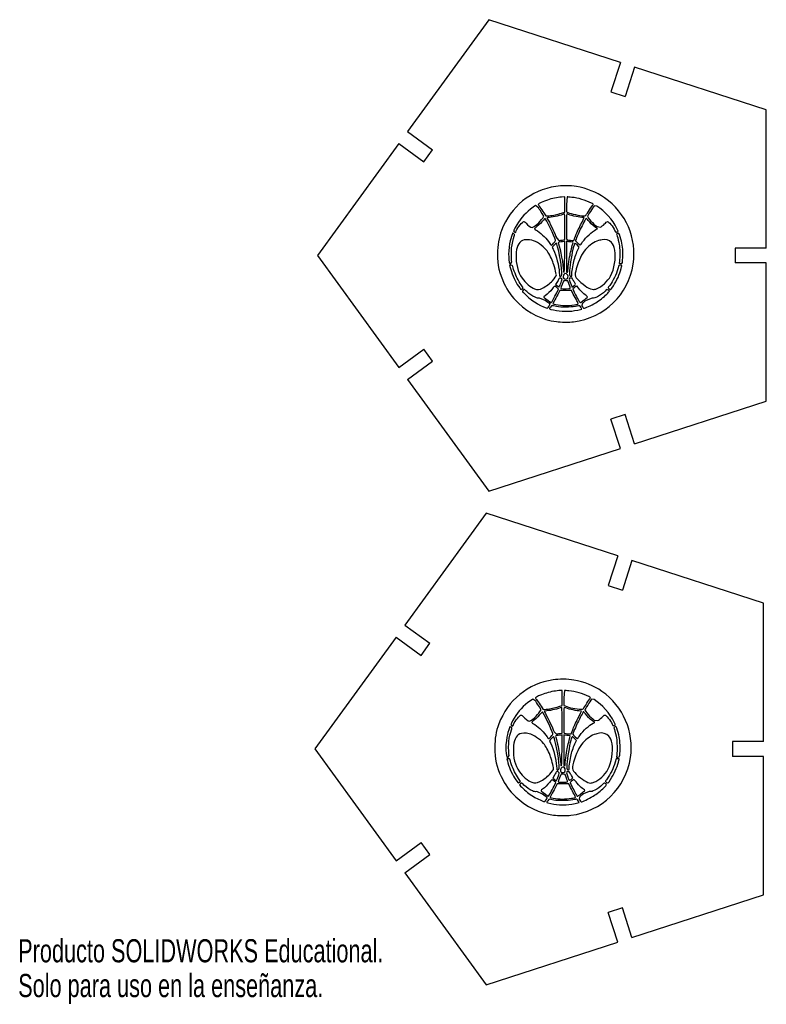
# Model space of a CAD drawing. Header units: millimetres. Extents: x 0 to 276, y 0 to 159.
# Tile 1 of 3: x 0 to 121, y 0 to 159. Entities that reach past the tile are written whole.
import ezdxf

# ---------------------------------------------------------------- set-up
doc = ezdxf.new("R2010")
doc.units = ezdxf.units.MM
doc.styles.add('SLDTEXTSTYLE0', font='TXT', dxfattribs={"width": 0.7})

msp = doc.modelspace()

# ---------------------------------------------------------------- linework, layer by layer
at = {"color": 7, "linetype": 'Continuous', "lineweight": 25}
for p, q in [((75.88, 158.78), (62.77, 140.73)), ((97.1, 151.89), (75.88, 158.78)), ((97.1, 151.89), (95.56, 147.13)), ((99.38, 151.15), (97.84, 146.39)), ((120.6, 144.25), (99.38, 151.15)), ((95.56, 147.13), (97.84, 146.39)), ((120.6, 121.94), (120.6, 144.25)), ((62.77, 140.73), (66.81, 137.79)), ((61.36, 138.79), (48.24, 120.74)), ((61.36, 138.79), (65.4, 135.85)), ((65.4, 135.85), (66.81, 137.79)), ((83.87, 128.43), (83.4, 128.79)), ((88.12, 130.19), (87.61, 130.15)), ((88.12, 127.75), (88.12, 130.19)), ((88.51, 130.18), (88.39, 128.98)), ((88.39, 128.98), (88.39, 127.78)), ((93.28, 128.71), (92.88, 128.76)), ((84.76, 127.08), (84.47, 127.53)), ((84.73, 127.63), (85.05, 127.12)), ((85.05, 127.12), (85.57, 127.16)), ((87.59, 127.58), (88.12, 127.75)), ((88.39, 127.78), (88.62, 127.68)), ((84.56, 126.77), (84.76, 127.08)), ((88.12, 123.29), (88.12, 125.39)), ((93.38, 125.02), (93.01, 125.3)), ((93.15, 124.91), (93.38, 125.02)), ((93.32, 125.41), (93.88, 125.31)), ((96.74, 124.64), (96.52, 125.09)), ((96.58, 124.56), (96.74, 124.64)), ((86.81, 123.51), (87.18, 123.17)), ((87.77, 123.23), (88.12, 123.29)), ((88.12, 123.03), (87.94, 122.99)), ((88.1, 120.54), (88.12, 123.03)), ((88.56, 122.99), (88.39, 123.03)), ((88.39, 123.03), (88.39, 120.56)), ((89.26, 123.18), (89.57, 123.17)), ((89.57, 123.17), (89.83, 123.84)), ((90.45, 122.09), (90.1, 122.44)), ((90.29, 121.78), (90.45, 122.09)), ((120.6, 121.94), (115.6, 121.94)), ((115.6, 121.94), (115.6, 119.54)), ((48.24, 120.74), (61.36, 102.69)), ((79.47, 119.16), (79.23, 119.16)), ((79.23, 119.16), (79.31, 118.82)), ((79.42, 119.43), (79.58, 119.69)), ((96.94, 119.82), (96.89, 119.43)), ((96.89, 119.43), (97.12, 119.43)), ((120.6, 119.54), (115.6, 119.54)), ((120.6, 97.23), (120.6, 119.54)), ((96.83, 119.13), (96.67, 118.59)), ((97.09, 119.15), (96.83, 119.13)), ((81.43, 115.5), (81.09, 115.99)), ((86.92, 116.52), (86.64, 116.04)), ((86.64, 116.04), (86.79, 115.93)), ((87.67, 116.89), (87.44, 117.09)), ((88.61, 116.63), (88.3, 116.67)), ((88.83, 116.04), (88.61, 116.63)), ((81.28, 115.38), (81.43, 115.5)), ((86.82, 114.72), (87.11, 115.31)), ((87.11, 115.31), (86.84, 115.55)), ((87.3, 115.1), (86.99, 114.46)), ((89.2, 115.11), (87.3, 115.1)), ((89.49, 114.51), (89.2, 115.11)), ((89.65, 115.53), (89.41, 115.33)), ((89.41, 115.33), (89.65, 114.81)), ((95.3, 114.99), (95.14, 115.12)), ((95.15, 114.8), (95.3, 114.99)), ((84.97, 113.47), (84.05, 113.86)), ((90.91, 112.97), (90.88, 112.63)), ((92.51, 113.86), (91.56, 113.5)), ((61.36, 102.69), (65.4, 105.63)), ((66.81, 103.69), (65.4, 105.63)), ((62.77, 100.75), (66.81, 103.69)), ((62.77, 100.75), (75.88, 82.7)), ((99.38, 90.33), (120.6, 97.23)), ((97.84, 95.09), (95.56, 94.35)), ((97.1, 89.59), (95.56, 94.35)), ((99.38, 90.33), (97.84, 95.09)), ((75.88, 82.7), (97.1, 89.59)), ((75.44, 79.15), (62.33, 61.1)), ((96.66, 72.26), (75.44, 79.15)), ((96.66, 72.26), (95.12, 67.5)), ((98.95, 71.52), (97.4, 66.76)), ((120.17, 64.62), (98.95, 71.52)), ((95.12, 67.5), (97.4, 66.76)), ((120.17, 42.31), (120.17, 64.62)), ((62.33, 61.1), (66.38, 58.17)), ((60.92, 59.16), (47.81, 41.11)), ((60.92, 59.16), (64.96, 56.22)), ((64.96, 56.22), (66.38, 58.17)), ((87.68, 50.56), (87.18, 50.52)), ((87.68, 48.12), (87.68, 50.56)), ((88.08, 50.55), (87.95, 49.35)), ((87.95, 49.35), (87.95, 48.15)), ((83.43, 48.8), (82.97, 49.16)), ((84.33, 47.45), (84.04, 47.9)), ((84.29, 48), (84.61, 47.5)), ((87.15, 47.95), (87.68, 48.12)), ((87.95, 48.15), (88.19, 48.05)), ((92.84, 49.08), (92.44, 49.13)), ((84.12, 47.14), (84.33, 47.45)), ((84.61, 47.5), (85.13, 47.53)), ((87.68, 43.67), (87.68, 45.76)), ((92.94, 45.4), (92.57, 45.67)), ((92.71, 45.28), (92.94, 45.4)), ((92.88, 45.78), (93.45, 45.68)), ((96.3, 45.01), (96.08, 45.46)), ((96.14, 44.93), (96.3, 45.01)), ((86.38, 43.89), (86.75, 43.55)), ((87.33, 43.61), (87.68, 43.67)), ((87.68, 43.4), (87.51, 43.36)), ((87.67, 40.91), (87.68, 43.4)), ((88.13, 43.36), (87.95, 43.4)), ((87.95, 43.4), (87.95, 40.93)), ((88.82, 43.55), (89.13, 43.55)), ((89.13, 43.55), (89.39, 44.21)), ((90.01, 42.46), (89.66, 42.81)), ((89.86, 42.15), (90.01, 42.46)), ((120.17, 42.31), (115.17, 42.31)), ((115.17, 42.31), (115.17, 39.91)), ((47.81, 41.11), (60.92, 23.06)), ((78.98, 39.8), (79.14, 40.06)), ((96.5, 40.19), (96.45, 39.8)), ((96.45, 39.8), (96.68, 39.8)), ((120.17, 39.91), (115.17, 39.91)), ((120.17, 17.6), (120.17, 39.91)), ((79.03, 39.53), (78.79, 39.53)), ((78.79, 39.53), (78.87, 39.19)), ((96.39, 39.5), (96.23, 38.96)), ((96.65, 39.52), (96.39, 39.5)), ((86.48, 36.9), (86.2, 36.41)), ((87.23, 37.26), (87.01, 37.46)), ((88.18, 37), (87.86, 37.04)), ((88.39, 36.41), (88.18, 37)), ((81, 35.87), (80.65, 36.36)), ((80.84, 35.75), (81, 35.87)), ((86.2, 36.41), (86.36, 36.3)), ((86.39, 35.09), (86.67, 35.68)), ((86.67, 35.68), (86.4, 35.92)), ((86.87, 35.47), (86.55, 34.83)), ((88.77, 35.48), (86.87, 35.47)), ((89.06, 34.89), (88.77, 35.48)), ((89.21, 35.9), (88.98, 35.7)), ((88.98, 35.7), (89.21, 35.18)), ((94.86, 35.36), (94.7, 35.49)), ((94.71, 35.17), (94.86, 35.36)), ((84.53, 33.84), (83.61, 34.23)), ((92.07, 34.24), (91.12, 33.87)), ((90.47, 33.34), (90.44, 33)), ((60.92, 23.06), (64.96, 26)), ((66.38, 24.06), (64.96, 26)), ((62.33, 21.12), (66.38, 24.06)), ((62.33, 21.12), (75.44, 3.07)), ((98.95, 10.71), (120.17, 17.6)), ((97.4, 15.46), (95.12, 14.72)), ((96.66, 9.96), (95.12, 14.72)), ((98.95, 10.71), (97.4, 15.46)), ((75.44, 3.07), (96.66, 9.96))]:
    msp.add_line(p, q, dxfattribs=at)
at = {"color": 7, "linetype": 'Continuous', "lineweight": 25, "flags": 128}
for points in [[(86.79, 112.5), (86.32, 112.59), (86.11, 112.63)], [(86.35, 32.87), (85.88, 32.96), (85.67, 33)]]:
    msp.add_lwpolyline(points, dxfattribs=at)
at = {"color": 7, "linetype": 'Continuous', "lineweight": 25}
for points in [[(86.68, 131.89), (82.65, 131.29), (79.35, 128.61), (77.92, 124.78)], [(89.99, 131.87), (89.09, 132.02), (87.58, 132.03), (86.68, 131.89)], [(94.54, 130.03), (93.18, 130.97), (91.68, 131.58), (89.99, 131.87)], [(83.4, 128.79), (82.32, 128.1), (81.32, 127.13), (80.66, 126.14)], [(85.33, 129.68), (84.68, 129.47), (83.83, 129.07), (83.83, 128.99)], [(83.83, 128.99), (83.83, 128.97), (83.96, 128.77), (84.12, 128.54)], [(87.61, 130.15), (86.88, 130.1), (86.06, 129.93), (85.33, 129.68)], [(89.23, 130.12), (88.91, 130.15), (88.58, 130.18), (88.51, 130.18)], [(92.42, 129.19), (91.46, 129.67), (90.28, 130.02), (89.23, 130.12)], [(91.57, 127.29), (91.66, 127.45), (92.54, 128.76), (92.66, 128.93)], [(92.88, 128.76), (92.61, 128.43), (91.8, 127.16), (91.8, 127.08)], [(92.66, 128.93), (92.73, 129.02), (92.71, 129.05), (92.42, 129.19)], [(96.52, 125.09), (95.79, 126.54), (94.62, 127.85), (93.28, 128.71)], [(99.15, 119.35), (99.77, 123.49), (97.99, 127.63), (94.54, 130.03)], [(84.47, 127.53), (84.32, 127.78), (84.04, 128.18), (83.87, 128.43)], [(84.12, 128.54), (84.27, 128.32), (84.55, 127.91), (84.73, 127.63)], [(85.57, 127.16), (85.85, 127.18), (86.3, 127.24), (86.57, 127.3)], [(88.02, 127.44), (87.48, 127.21), (86.38, 126.96), (85.66, 126.89)], [(86.57, 127.3), (86.84, 127.36), (87.3, 127.49), (87.59, 127.58)], [(88.12, 125.39), (88.12, 127.36), (88.11, 127.47), (88.02, 127.44)], [(88.48, 127.44), (88.39, 127.47), (88.39, 127.36), (88.39, 125.41)], [(90.84, 126.89), (90.16, 126.95), (89, 127.22), (88.48, 127.44)], [(88.62, 127.68), (89.17, 127.44), (90.5, 127.15), (91.11, 127.14)], [(91.11, 127.14), (91.45, 127.14), (91.48, 127.15), (91.57, 127.29)], [(80.66, 126.14), (80.31, 125.61), (79.87, 124.81), (79.87, 124.69)], [(80.3, 124.7), (80.54, 125.29), (81.3, 126.22), (81.54, 126.22)], [(81.54, 126.22), (81.6, 126.22), (81.75, 126.09), (81.88, 125.94)], [(81.88, 125.94), (82.12, 125.65), (82.69, 125.24), (82.85, 125.24)], [(82.85, 125.24), (83.12, 125.24), (84.18, 126.19), (84.56, 126.77)], [(84.67, 126.46), (84.37, 126.06), (84.07, 125.75), (83.63, 125.4)], [(84.93, 126.73), (84.9, 126.73), (84.78, 126.61), (84.67, 126.46)], [(86.62, 123.23), (86.5, 123.75), (85.06, 126.73), (84.93, 126.73)], [(85.66, 126.89), (85.43, 126.87), (85.24, 126.84), (85.24, 126.82)], [(85.24, 126.82), (85.24, 126.81), (85.32, 126.65), (85.43, 126.46)], [(85.43, 126.46), (85.95, 125.51), (86.55, 124.25), (86.81, 123.51)], [(89.83, 123.84), (89.97, 124.21), (90.35, 125.03), (90.67, 125.67)], [(91.58, 126.76), (91.54, 126.76), (90.95, 125.67), (90.62, 124.97)], [(90.67, 125.67), (91, 126.31), (91.26, 126.84), (91.26, 126.84)], [(91.26, 126.84), (91.26, 126.85), (91.07, 126.87), (90.84, 126.89)], [(91.9, 126.39), (91.74, 126.59), (91.6, 126.76), (91.58, 126.76)], [(91.8, 127.08), (91.8, 126.81), (92.69, 125.83), (93.32, 125.41)], [(93.01, 125.3), (92.52, 125.68), (92.23, 125.96), (91.9, 126.39)], [(93.88, 125.31), (94.01, 125.37), (94.29, 125.6), (94.5, 125.82)], [(94.5, 125.82), (94.72, 126.04), (94.94, 126.22), (95, 126.22)], [(95, 126.22), (95.22, 126.22), (95.88, 125.41), (96.2, 124.73)], [(77.92, 124.78), (77.47, 123.58), (77.27, 122.4), (77.27, 120.97)], [(79.69, 124.33), (79.65, 124.25), (79.39, 123.42), (79.31, 123.09)], [(80.03, 124.12), (80.03, 124.21), (79.73, 124.39), (79.69, 124.33)], [(79.87, 124.69), (79.87, 124.61), (80.06, 124.43), (80.15, 124.43)], [(79.95, 123.84), (80, 123.95), (80.03, 124.08), (80.03, 124.12)], [(80.15, 124.43), (80.17, 124.42), (80.23, 124.55), (80.3, 124.7)], [(83.63, 125.4), (83.41, 125.22), (83.23, 125.06), (83.23, 125.05)], [(83.23, 125.05), (83.23, 125.03), (83.44, 124.87), (83.71, 124.7)], [(83.71, 124.7), (84.47, 124.19), (85.22, 123.44), (85.71, 122.69)], [(88.39, 125.41), (88.39, 124.11), (88.41, 123.33), (88.44, 123.31)], [(90.62, 124.97), (90.35, 124.41), (89.85, 123.2), (89.85, 123.12)], [(90.99, 122.92), (91.56, 123.73), (92.47, 124.56), (93.15, 124.91)], [(96.2, 124.73), (96.27, 124.59), (96.35, 124.48), (96.37, 124.48)], [(96.37, 124.48), (96.4, 124.48), (96.49, 124.52), (96.58, 124.56)], [(96.64, 124.29), (96.44, 124.19), (96.44, 124.19), (96.55, 123.87)], [(97.06, 123.74), (96.85, 124.4), (96.85, 124.4), (96.64, 124.29)], [(79.31, 123.09), (79.18, 122.59), (79.06, 121.54), (79.06, 120.96)], [(79.54, 121.97), (79.61, 122.56), (79.81, 123.47), (79.95, 123.84)], [(81.29, 123.18), (80.65, 122.85), (80.31, 122.08), (80.27, 120.83)], [(82.79, 123.21), (82.35, 123.32), (81.54, 123.31), (81.29, 123.18)], [(85.14, 121.63), (84.54, 122.33), (83.53, 123.01), (82.79, 123.21)], [(85.71, 122.69), (85.79, 122.55), (85.89, 122.42), (85.92, 122.4)], [(85.92, 122.4), (85.95, 122.38), (86.12, 122.51), (86.32, 122.72)], [(86.76, 122.73), (86.66, 122.69), (86.11, 122.13), (86.11, 122.07)], [(86.32, 122.72), (86.61, 123.03), (86.65, 123.11), (86.62, 123.23)], [(86.97, 122.13), (86.88, 122.47), (86.78, 122.74), (86.76, 122.73)], [(87.47, 122.93), (87.01, 122.88), (87.02, 122.89), (87.12, 122.62)], [(87.12, 122.62), (87.39, 121.85), (87.9, 119.06), (87.9, 118.32)], [(87.18, 123.17), (87.32, 123.17), (87.58, 123.2), (87.77, 123.23)], [(87.94, 122.99), (87.85, 122.97), (87.63, 122.94), (87.47, 122.93)], [(88.44, 123.31), (88.54, 123.25), (88.95, 123.19), (89.26, 123.18)], [(89.11, 122.92), (88.9, 122.94), (88.66, 122.97), (88.56, 122.99)], [(88.96, 120.8), (89.07, 121.38), (89.3, 122.3), (89.45, 122.8)], [(89.45, 122.8), (89.47, 122.87), (89.41, 122.89), (89.11, 122.92)], [(90.1, 122.44), (89.68, 122.86), (89.73, 122.92), (89.44, 121.75)], [(89.85, 123.12), (89.85, 123.05), (90.58, 122.36), (90.61, 122.4)], [(90.61, 122.4), (90.63, 122.42), (90.8, 122.66), (90.99, 122.92)], [(93.75, 123.2), (93.24, 123.14), (92.3, 122.57), (91.71, 121.98)], [(94.14, 123.28), (94, 123.25), (93.83, 123.21), (93.75, 123.2)], [(95.64, 122.83), (95.26, 123.22), (94.62, 123.41), (94.14, 123.28)], [(96.17, 121.58), (96.06, 122.23), (95.94, 122.53), (95.64, 122.83)], [(96.55, 123.87), (96.67, 123.55), (96.82, 122.95), (96.91, 122.5)], [(96.91, 122.5), (96.99, 122.06), (97.01, 120.42), (96.94, 119.82)], [(97.47, 120.89), (97.47, 122.18), (97.4, 122.71), (97.06, 123.74)], [(77.27, 120.97), (77.27, 119.17), (77.57, 117.82), (78.31, 116.28)], [(79.06, 120.96), (79.06, 120.42), (79.14, 119.57), (79.19, 119.48)], [(79.58, 119.69), (79.5, 120.29), (79.48, 121.41), (79.54, 121.97)], [(80.27, 120.83), (80.21, 119.4), (80.55, 118.1), (81.24, 117.07)], [(86.19, 119.71), (85.9, 120.46), (85.48, 121.23), (85.14, 121.63)], [(86.11, 122.07), (86.11, 122.04), (86.19, 121.84), (86.3, 121.63)], [(86.3, 121.63), (86.75, 120.7), (87.17, 119.08), (87.23, 117.98)], [(87.58, 117.46), (87.79, 117.71), (87.43, 120.45), (86.97, 122.13)], [(88.6, 118.19), (88.6, 118.5), (88.82, 120.05), (88.96, 120.8)], [(89.44, 121.75), (89.15, 120.57), (88.88, 118.76), (88.86, 117.95)], [(89.58, 119.79), (89.74, 120.45), (90.01, 121.21), (90.29, 121.78)], [(91.71, 121.98), (91.04, 121.31), (90.57, 120.46), (90.13, 119.08)], [(95.51, 117.42), (96.1, 118.52), (96.39, 120.31), (96.17, 121.58)], [(97.4, 119.58), (97.44, 119.67), (97.46, 120.15), (97.47, 120.89)], [(79.19, 119.48), (79.21, 119.45), (79.31, 119.43), (79.42, 119.43)], [(79.71, 119.07), (79.71, 119.14), (79.65, 119.16), (79.47, 119.16)], [(86.76, 117.6), (86.76, 117.8), (86.38, 119.23), (86.19, 119.71)], [(87.94, 118.05), (88.07, 117.91), (88.09, 118.16), (88.1, 120.54)], [(88.39, 120.56), (88.39, 119.2), (88.4, 118.07), (88.42, 118.05)], [(89.25, 117.63), (89.25, 118.05), (89.41, 119.06), (89.58, 119.79)], [(89.53, 110.04), (94.52, 110.66), (98.4, 114.42), (99.15, 119.35)], [(97.32, 119.07), (97.34, 119.15), (97.31, 119.16), (97.09, 119.15)], [(97.12, 119.43), (97.31, 119.43), (97.35, 119.45), (97.4, 119.58)], [(79.31, 118.82), (79.5, 117.98), (79.99, 116.81), (80.45, 116.08)], [(80.45, 117.07), (80.17, 117.62), (79.71, 118.88), (79.71, 119.07)], [(86.13, 116.66), (86.49, 117.05), (86.76, 117.45), (86.76, 117.6)], [(87.23, 117.98), (87.26, 117.39), (87.27, 117.37), (87.39, 117.37)], [(88.07, 117.75), (87.9, 117.63), (87.84, 117.43), (87.88, 117.18)], [(87.9, 118.32), (87.9, 118.2), (87.92, 118.07), (87.94, 118.05)], [(88.37, 117.79), (88.24, 117.85), (88.2, 117.85), (88.07, 117.75)], [(88.63, 117.21), (88.68, 117.47), (88.57, 117.69), (88.37, 117.79)], [(88.42, 118.05), (88.52, 117.96), (88.6, 118.03), (88.6, 118.19)], [(88.86, 117.95), (88.85, 117.5), (88.91, 117.37), (89.13, 117.37)], [(89.13, 117.37), (89.24, 117.37), (89.25, 117.39), (89.25, 117.63)], [(90.13, 119.08), (89.66, 117.62), (89.68, 117.38), (90.38, 116.69)], [(96.67, 118.59), (96.41, 117.66), (95.89, 116.6), (95.38, 115.92)], [(95.95, 115.84), (96.52, 116.71), (96.97, 117.7), (97.2, 118.62)], [(97.2, 118.62), (97.25, 118.81), (97.3, 119.01), (97.32, 119.07)], [(78.31, 116.28), (78.94, 114.95), (79.58, 114.06), (80.64, 113.03)], [(81.09, 115.99), (80.9, 116.25), (80.61, 116.74), (80.45, 117.07)], [(80.45, 116.08), (80.74, 115.63), (81.03, 115.25), (81.08, 115.25)], [(81.24, 117.07), (81.74, 116.33), (82.62, 115.58), (83.25, 115.36)], [(84.53, 115.47), (85.09, 115.75), (85.72, 116.22), (86.13, 116.66)], [(87.19, 117.05), (87.19, 117.03), (87.07, 116.79), (86.92, 116.52)], [(87.17, 115.63), (87.21, 115.63), (87.33, 115.87), (87.44, 116.16)], [(87.44, 117.09), (87.31, 117.09), (87.19, 117.07), (87.19, 117.05)], [(87.39, 117.37), (87.45, 117.37), (87.54, 117.41), (87.58, 117.46)], [(87.44, 116.16), (87.55, 116.45), (87.65, 116.78), (87.67, 116.89)], [(87.95, 116.67), (87.91, 116.63), (87.46, 115.51), (87.46, 115.45)], [(87.88, 117.18), (87.93, 116.97), (88.11, 116.9), (88.43, 116.96)], [(88.3, 116.67), (88.13, 116.69), (87.97, 116.69), (87.95, 116.67)], [(88.43, 116.96), (88.57, 116.99), (88.6, 117.03), (88.63, 117.21)], [(89.09, 117.09), (88.74, 117.09), (88.75, 117.03), (89.18, 115.89)], [(89.01, 115.42), (89.03, 115.44), (88.95, 115.72), (88.83, 116.04)], [(89.38, 116.91), (89.32, 117.08), (89.29, 117.09), (89.09, 117.09)], [(89.66, 116.43), (89.55, 116.59), (89.43, 116.81), (89.38, 116.91)], [(89.58, 115.83), (89.73, 115.94), (89.85, 116.06), (89.85, 116.09)], [(89.85, 116.09), (89.85, 116.12), (89.76, 116.28), (89.66, 116.43)], [(90.38, 116.69), (91.31, 115.79), (92.16, 115.26), (92.74, 115.25)], [(93.24, 115.36), (94.04, 115.66), (95.05, 116.58), (95.51, 117.42)], [(81.08, 115.25), (81.11, 115.25), (81.2, 115.31), (81.28, 115.38)], [(81.57, 115.25), (81.49, 115.24), (81.28, 115.04), (81.28, 114.97)], [(81.28, 114.97), (81.28, 114.87), (82.26, 113.94), (82.75, 113.57)], [(81.98, 114.92), (81.78, 115.1), (81.6, 115.25), (81.57, 115.25)], [(83.33, 113.99), (82.87, 114.2), (82.43, 114.5), (81.98, 114.92)], [(83.25, 115.36), (83.72, 115.19), (84.02, 115.21), (84.53, 115.47)], [(86.13, 115.4), (85.75, 114.92), (85.37, 114.55), (84.97, 114.25)], [(86.51, 115.79), (86.47, 115.79), (86.3, 115.61), (86.13, 115.4)], [(86.24, 113.61), (86.4, 113.9), (86.66, 114.4), (86.82, 114.72)], [(86.99, 114.46), (86.81, 114.1), (86.55, 113.62), (86.41, 113.38)], [(86.84, 115.55), (86.69, 115.68), (86.54, 115.79), (86.51, 115.79)], [(86.79, 115.93), (86.88, 115.87), (86.98, 115.78), (87.03, 115.72)], [(87.03, 115.72), (87.07, 115.67), (87.14, 115.63), (87.17, 115.63)], [(87.46, 115.45), (87.46, 115.43), (87.52, 115.41), (87.59, 115.39)], [(87.59, 115.39), (87.76, 115.35), (88.97, 115.38), (89.01, 115.42)], [(89.18, 115.89), (89.23, 115.74), (89.29, 115.63), (89.3, 115.63)], [(89.3, 115.63), (89.3, 115.63), (89.43, 115.72), (89.58, 115.83)], [(90.06, 113.43), (89.91, 113.7), (89.65, 114.19), (89.49, 114.51)], [(90.09, 115.78), (90.06, 115.83), (89.86, 115.72), (89.65, 115.53)], [(89.65, 114.81), (89.88, 114.32), (90.4, 113.35), (90.52, 113.2)], [(91.54, 114.26), (91.21, 114.48), (90.31, 115.42), (90.09, 115.78)], [(92.74, 115.25), (92.85, 115.25), (93.07, 115.3), (93.24, 115.36)], [(94.62, 115), (94.27, 114.63), (93.84, 114.31), (93.38, 114.08)], [(93.58, 113.41), (94.15, 113.82), (94.93, 114.5), (95.15, 114.8)], [(94.92, 115.25), (94.89, 115.25), (94.76, 115.14), (94.62, 115)], [(95.14, 115.12), (95.05, 115.19), (94.95, 115.25), (94.92, 115.25)], [(95.38, 115.92), (95.23, 115.73), (95.11, 115.55), (95.11, 115.52)], [(95.11, 115.52), (95.11, 115.49), (95.19, 115.41), (95.29, 115.34)], [(95.29, 115.34), (95.5, 115.17), (95.51, 115.17), (95.95, 115.84)], [(80.64, 113.03), (82.3, 111.43), (84.49, 110.37), (86.76, 110.07)], [(82.75, 113.57), (83, 113.38), (83.44, 113.1), (83.73, 112.93)], [(84.05, 113.86), (83.73, 113.83), (83.66, 113.84), (83.33, 113.99)], [(83.73, 112.93), (84.28, 112.62), (85.23, 112.21), (85.32, 112.24)], [(84.97, 114.25), (84.68, 114.04), (84.68, 114.03), (84.8, 113.95)], [(84.8, 113.95), (85.1, 113.73), (85.81, 113.16), (85.83, 113.12)], [(85.63, 112.97), (85.57, 113.02), (85.28, 113.24), (84.97, 113.47)], [(85.55, 112.52), (85.76, 112.82), (85.77, 112.87), (85.63, 112.97)], [(85.83, 113.12), (85.87, 113.01), (85.96, 113.11), (86.24, 113.61)], [(86.41, 113.38), (86.24, 113.08), (86.18, 112.94), (86.22, 112.91)], [(86.22, 112.91), (86.26, 112.89), (86.46, 112.84), (86.67, 112.81)], [(86.67, 112.81), (87.73, 112.63), (88.6, 112.62), (89.66, 112.78)], [(89.66, 112.78), (89.99, 112.83), (90.28, 112.88), (90.3, 112.91)], [(90.3, 112.91), (90.32, 112.93), (90.22, 113.17), (90.06, 113.43)], [(90.52, 113.2), (90.6, 113.09), (90.66, 113.11), (90.96, 113.36)], [(91.56, 113.5), (91.29, 113.3), (91, 113.06), (90.91, 112.97)], [(90.96, 113.36), (91.11, 113.49), (91.36, 113.69), (91.52, 113.8)], [(91.48, 112.29), (91.97, 112.46), (93.07, 113.04), (93.58, 113.41)], [(91.52, 113.8), (91.68, 113.92), (91.8, 114.03), (91.8, 114.05)], [(91.8, 114.05), (91.8, 114.08), (91.69, 114.17), (91.54, 114.26)], [(93.38, 114.08), (93, 113.88), (92.94, 113.87), (92.51, 113.86)], [(85.32, 112.24), (85.35, 112.25), (85.46, 112.38), (85.55, 112.52)], [(85.79, 112.4), (85.7, 112.26), (85.63, 112.13), (85.64, 112.12)], [(85.64, 112.12), (85.69, 112.06), (86.8, 111.83), (87.22, 111.78)], [(86.11, 112.63), (86, 112.65), (85.94, 112.61), (85.79, 112.4)], [(89.83, 112.52), (88.97, 112.37), (87.58, 112.36), (86.79, 112.5)], [(87.22, 111.78), (87.83, 111.71), (88.65, 111.71), (89.23, 111.77)], [(89.23, 111.77), (89.77, 111.83), (90.77, 112.04), (90.85, 112.1)], [(90.52, 112.64), (90.5, 112.64), (90.2, 112.59), (89.83, 112.52)], [(90.85, 112.1), (90.89, 112.14), (90.58, 112.64), (90.52, 112.64)], [(90.88, 112.63), (90.95, 112.53), (91.05, 112.4), (91.09, 112.33)], [(91.09, 112.33), (91.2, 112.19), (91.18, 112.19), (91.48, 112.29)], [(86.76, 110.07), (87.45, 109.98), (88.9, 109.96), (89.53, 110.04)], [(86.24, 52.26), (82.21, 51.66), (78.92, 48.98), (77.48, 45.15)], [(89.55, 52.24), (88.65, 52.39), (87.15, 52.4), (86.24, 52.26)], [(94.11, 50.4), (92.74, 51.34), (91.25, 51.95), (89.55, 52.24)], [(84.89, 50.05), (84.24, 49.84), (83.39, 49.45), (83.39, 49.36)], [(83.39, 49.36), (83.39, 49.34), (83.52, 49.14), (83.68, 48.92)], [(87.18, 50.52), (86.45, 50.47), (85.63, 50.3), (84.89, 50.05)], [(88.79, 50.49), (88.47, 50.52), (88.15, 50.55), (88.08, 50.55)], [(91.98, 49.56), (91.03, 50.05), (89.85, 50.39), (88.79, 50.49)], [(91.13, 47.66), (91.23, 47.82), (92.1, 49.13), (92.23, 49.3)], [(92.23, 49.3), (92.29, 49.39), (92.27, 49.42), (91.98, 49.56)], [(98.71, 39.72), (99.33, 43.87), (97.55, 48), (94.11, 50.4)], [(82.97, 49.16), (81.88, 48.47), (80.88, 47.5), (80.22, 46.51)], [(84.04, 47.9), (83.88, 48.15), (83.6, 48.55), (83.43, 48.8)], [(83.68, 48.92), (83.84, 48.69), (84.11, 48.28), (84.29, 48)], [(85.13, 47.53), (85.41, 47.55), (85.86, 47.61), (86.13, 47.67)], [(87.58, 47.81), (87.05, 47.58), (85.94, 47.33), (85.22, 47.26)], [(86.13, 47.67), (86.4, 47.73), (86.86, 47.86), (87.15, 47.95)], [(87.68, 45.76), (87.68, 47.73), (87.67, 47.84), (87.58, 47.81)], [(88.04, 47.81), (87.96, 47.84), (87.95, 47.73), (87.95, 45.78)], [(90.4, 47.26), (89.72, 47.32), (88.56, 47.59), (88.04, 47.81)], [(88.19, 48.05), (88.73, 47.81), (90.06, 47.52), (90.67, 47.51)], [(92.44, 49.13), (92.18, 48.8), (91.37, 47.54), (91.37, 47.46)], [(96.08, 45.46), (95.35, 46.91), (94.18, 48.22), (92.84, 49.08)], [(80.22, 46.51), (79.87, 45.98), (79.44, 45.18), (79.44, 45.06)], [(79.86, 45.07), (80.1, 45.66), (80.87, 46.59), (81.11, 46.59)], [(81.11, 46.59), (81.16, 46.59), (81.31, 46.46), (81.44, 46.31)], [(81.44, 46.31), (81.68, 46.02), (82.26, 45.61), (82.41, 45.61)], [(82.41, 45.61), (82.68, 45.61), (83.74, 46.56), (84.12, 47.14)], [(84.24, 46.83), (83.94, 46.43), (83.63, 46.13), (83.19, 45.77)], [(84.5, 47.1), (84.46, 47.1), (84.35, 46.98), (84.24, 46.83)], [(86.19, 43.6), (86.06, 44.12), (84.62, 47.1), (84.5, 47.1)], [(85.22, 47.26), (84.99, 47.24), (84.8, 47.21), (84.8, 47.19)], [(84.8, 47.19), (84.8, 47.18), (84.89, 47.02), (84.99, 46.84)], [(84.99, 46.84), (85.52, 45.88), (86.11, 44.62), (86.38, 43.89)], [(91.14, 47.13), (91.1, 47.13), (90.51, 46.04), (90.18, 45.34)], [(90.24, 46.04), (90.56, 46.68), (90.82, 47.21), (90.82, 47.21)], [(90.82, 47.21), (90.82, 47.22), (90.64, 47.24), (90.4, 47.26)], [(90.67, 47.51), (91.02, 47.51), (91.04, 47.52), (91.13, 47.66)], [(91.46, 46.76), (91.3, 46.96), (91.16, 47.13), (91.14, 47.13)], [(91.37, 47.46), (91.37, 47.18), (92.25, 46.2), (92.88, 45.78)], [(92.57, 45.67), (92.08, 46.05), (91.79, 46.33), (91.46, 46.76)], [(93.45, 45.68), (93.57, 45.74), (93.85, 45.98), (94.07, 46.19)], [(94.07, 46.19), (94.28, 46.41), (94.5, 46.59), (94.56, 46.59)], [(94.56, 46.59), (94.78, 46.59), (95.44, 45.78), (95.77, 45.11)], [(77.48, 45.15), (77.03, 43.95), (76.83, 42.77), (76.83, 41.34)], [(79.25, 44.7), (79.21, 44.62), (78.95, 43.79), (78.87, 43.46)], [(79.6, 44.5), (79.6, 44.58), (79.29, 44.76), (79.25, 44.7)], [(79.44, 45.06), (79.43, 44.98), (79.62, 44.81), (79.71, 44.8)], [(79.52, 44.21), (79.56, 44.32), (79.6, 44.45), (79.6, 44.5)], [(79.71, 44.8), (79.73, 44.8), (79.8, 44.92), (79.86, 45.07)], [(83.19, 45.77), (82.97, 45.59), (82.79, 45.43), (82.79, 45.42)], [(82.79, 45.42), (82.79, 45.4), (83.01, 45.24), (83.27, 45.07)], [(83.27, 45.07), (84.04, 44.56), (84.79, 43.81), (85.27, 43.06)], [(87.95, 45.78), (87.95, 44.48), (87.97, 43.7), (88, 43.68)], [(89.39, 44.21), (89.53, 44.58), (89.91, 45.4), (90.24, 46.04)], [(90.18, 45.34), (89.92, 44.78), (89.41, 43.58), (89.41, 43.5)], [(90.55, 43.3), (91.12, 44.1), (92.03, 44.93), (92.71, 45.28)], [(95.77, 45.11), (95.83, 44.96), (95.91, 44.85), (95.94, 44.85)], [(95.94, 44.85), (95.96, 44.85), (96.05, 44.89), (96.14, 44.93)], [(96.2, 44.66), (96, 44.56), (96, 44.56), (96.12, 44.25)], [(96.63, 44.11), (96.41, 44.77), (96.41, 44.77), (96.2, 44.66)], [(78.87, 43.46), (78.74, 42.96), (78.62, 41.91), (78.62, 41.33)], [(79.11, 42.34), (79.17, 42.93), (79.37, 43.84), (79.52, 44.21)], [(80.85, 43.55), (80.21, 43.22), (79.88, 42.45), (79.83, 41.2)], [(82.35, 43.58), (81.91, 43.69), (81.11, 43.68), (80.85, 43.55)], [(84.7, 42), (84.1, 42.71), (83.1, 43.38), (82.35, 43.58)], [(85.27, 43.06), (85.36, 42.92), (85.45, 42.79), (85.48, 42.77)], [(85.48, 42.77), (85.51, 42.75), (85.68, 42.88), (85.88, 43.09)], [(86.32, 43.1), (86.23, 43.07), (85.67, 42.5), (85.67, 42.44)], [(85.88, 43.09), (86.17, 43.4), (86.22, 43.48), (86.19, 43.6)], [(86.53, 42.5), (86.44, 42.84), (86.34, 43.11), (86.32, 43.1)], [(87.03, 43.3), (86.58, 43.25), (86.59, 43.26), (86.68, 42.99)], [(86.68, 42.99), (86.95, 42.22), (87.46, 39.43), (87.46, 38.7)], [(86.75, 43.55), (86.88, 43.55), (87.15, 43.57), (87.33, 43.61)], [(87.51, 43.36), (87.41, 43.34), (87.2, 43.31), (87.03, 43.3)], [(88, 43.68), (88.1, 43.62), (88.51, 43.56), (88.82, 43.55)], [(88.67, 43.29), (88.47, 43.31), (88.22, 43.34), (88.13, 43.36)], [(88.52, 41.17), (88.64, 41.75), (88.86, 42.67), (89.01, 43.17)], [(89.01, 43.17), (89.03, 43.24), (88.97, 43.26), (88.67, 43.29)], [(89.66, 42.81), (89.24, 43.23), (89.29, 43.29), (89.01, 42.12)], [(89.41, 43.5), (89.41, 43.42), (90.14, 42.73), (90.17, 42.77)], [(90.17, 42.77), (90.19, 42.79), (90.36, 43.03), (90.55, 43.3)], [(93.31, 43.57), (92.8, 43.51), (91.86, 42.94), (91.27, 42.35)], [(93.7, 43.65), (93.56, 43.62), (93.39, 43.58), (93.31, 43.57)], [(95.21, 43.2), (94.82, 43.59), (94.18, 43.79), (93.7, 43.65)], [(95.74, 41.95), (95.62, 42.61), (95.5, 42.91), (95.21, 43.2)], [(96.12, 44.25), (96.23, 43.92), (96.38, 43.32), (96.47, 42.87)], [(97.03, 41.27), (97.03, 42.55), (96.96, 43.08), (96.63, 44.11)], [(76.83, 41.34), (76.83, 39.54), (77.13, 38.19), (77.87, 36.65)], [(78.62, 41.33), (78.62, 40.79), (78.7, 39.95), (78.76, 39.85)], [(79.14, 40.06), (79.06, 40.66), (79.04, 41.78), (79.11, 42.34)], [(85.75, 40.08), (85.46, 40.83), (85.04, 41.6), (84.7, 42)], [(85.67, 42.44), (85.67, 42.41), (85.76, 42.21), (85.86, 42)], [(85.86, 42), (86.32, 41.07), (86.73, 39.45), (86.79, 38.35)], [(87.14, 37.83), (87.35, 38.08), (87, 40.82), (86.53, 42.5)], [(89.01, 42.12), (88.72, 40.94), (88.44, 39.14), (88.43, 38.32)], [(89.14, 40.16), (89.3, 40.83), (89.57, 41.58), (89.86, 42.15)], [(91.27, 42.35), (90.6, 41.68), (90.14, 40.83), (89.69, 39.45)], [(95.07, 37.79), (95.67, 38.89), (95.95, 40.68), (95.74, 41.95)], [(96.47, 42.87), (96.55, 42.43), (96.57, 40.79), (96.5, 40.19)], [(78.76, 39.85), (78.78, 39.82), (78.88, 39.8), (78.98, 39.8)], [(79.83, 41.2), (79.77, 39.77), (80.11, 38.47), (80.81, 37.44)], [(86.32, 37.97), (86.32, 38.17), (85.94, 39.6), (85.75, 40.08)], [(87.5, 38.42), (87.64, 38.29), (87.65, 38.53), (87.67, 40.91)], [(87.95, 40.93), (87.95, 39.57), (87.97, 38.44), (87.99, 38.42)], [(88.17, 38.56), (88.17, 38.88), (88.38, 40.43), (88.52, 41.17)], [(88.82, 38.01), (88.82, 38.42), (88.97, 39.43), (89.14, 40.16)], [(89.09, 30.41), (94.08, 31.03), (97.97, 34.79), (98.71, 39.72)], [(96.68, 39.8), (96.87, 39.8), (96.91, 39.82), (96.96, 39.95)], [(96.96, 39.95), (97, 40.04), (97.03, 40.53), (97.03, 41.27)], [(78.87, 39.19), (79.06, 38.35), (79.55, 37.18), (80.01, 36.45)], [(79.27, 39.45), (79.27, 39.51), (79.21, 39.53), (79.03, 39.53)], [(80.01, 37.44), (79.74, 37.99), (79.27, 39.25), (79.27, 39.45)], [(86.79, 38.35), (86.83, 37.76), (86.83, 37.74), (86.95, 37.74)], [(87.46, 38.7), (87.46, 38.57), (87.48, 38.44), (87.5, 38.42)], [(87.93, 38.16), (87.8, 38.22), (87.77, 38.22), (87.63, 38.12)], [(88.19, 37.58), (88.24, 37.84), (88.14, 38.06), (87.93, 38.16)], [(87.99, 38.42), (88.08, 38.33), (88.17, 38.4), (88.17, 38.56)], [(88.43, 38.32), (88.42, 37.87), (88.48, 37.74), (88.69, 37.74)], [(89.69, 39.45), (89.22, 37.99), (89.24, 37.75), (89.95, 37.07)], [(96.23, 38.96), (95.97, 38.03), (95.45, 36.97), (94.94, 36.29)], [(95.51, 36.21), (96.08, 37.08), (96.53, 38.07), (96.76, 38.99)], [(96.88, 39.44), (96.9, 39.52), (96.88, 39.53), (96.65, 39.52)], [(96.76, 38.99), (96.81, 39.18), (96.86, 39.38), (96.88, 39.44)], [(77.87, 36.65), (78.5, 35.32), (79.14, 34.43), (80.21, 33.4)], [(80.65, 36.36), (80.46, 36.62), (80.17, 37.11), (80.01, 37.44)], [(80.81, 37.44), (81.3, 36.71), (82.18, 35.95), (82.81, 35.73)], [(84.09, 35.84), (84.65, 36.12), (85.29, 36.59), (85.69, 37.03)], [(85.69, 37.03), (86.05, 37.42), (86.32, 37.82), (86.32, 37.97)], [(86.76, 37.42), (86.76, 37.4), (86.63, 37.16), (86.48, 36.9)], [(87.01, 37.46), (86.87, 37.46), (86.76, 37.45), (86.76, 37.42)], [(86.95, 37.74), (87.01, 37.74), (87.1, 37.78), (87.14, 37.83)], [(87, 36.53), (87.11, 36.82), (87.22, 37.15), (87.23, 37.26)], [(87.51, 37.04), (87.47, 37), (87.03, 35.88), (87.03, 35.82)], [(87.63, 38.12), (87.46, 38), (87.4, 37.8), (87.45, 37.56)], [(87.45, 37.56), (87.49, 37.34), (87.67, 37.27), (87.99, 37.34)], [(87.86, 37.04), (87.69, 37.07), (87.53, 37.07), (87.51, 37.04)], [(87.99, 37.34), (88.13, 37.36), (88.16, 37.4), (88.19, 37.58)], [(88.65, 37.46), (88.3, 37.46), (88.31, 37.4), (88.74, 36.26)], [(88.95, 37.28), (88.88, 37.45), (88.85, 37.46), (88.65, 37.46)], [(88.69, 37.74), (88.81, 37.74), (88.82, 37.76), (88.82, 38.01)], [(89.22, 36.81), (89.11, 36.96), (88.99, 37.18), (88.95, 37.28)], [(89.41, 36.46), (89.41, 36.49), (89.33, 36.65), (89.22, 36.81)], [(89.95, 37.07), (90.87, 36.16), (91.73, 35.63), (92.3, 35.62)], [(92.8, 35.73), (93.6, 36.03), (94.62, 36.95), (95.07, 37.79)], [(80.01, 36.45), (80.3, 36), (80.59, 35.62), (80.64, 35.62)], [(80.64, 35.62), (80.67, 35.62), (80.76, 35.68), (80.84, 35.75)], [(81.13, 35.62), (81.06, 35.61), (80.84, 35.42), (80.84, 35.35)], [(80.84, 35.35), (80.84, 35.24), (81.82, 34.31), (82.32, 33.94)], [(81.54, 35.29), (81.34, 35.47), (81.16, 35.62), (81.13, 35.62)], [(82.9, 34.36), (82.44, 34.57), (81.99, 34.87), (81.54, 35.29)], [(82.81, 35.73), (83.29, 35.56), (83.58, 35.58), (84.09, 35.84)], [(85.69, 35.77), (85.31, 35.3), (84.93, 34.92), (84.54, 34.63)], [(86.07, 36.16), (86.04, 36.16), (85.87, 35.98), (85.69, 35.77)], [(85.8, 33.98), (85.96, 34.27), (86.23, 34.77), (86.39, 35.09)], [(86.4, 35.92), (86.25, 36.05), (86.1, 36.16), (86.07, 36.16)], [(86.36, 36.3), (86.44, 36.24), (86.55, 36.15), (86.59, 36.09)], [(86.59, 36.09), (86.64, 36.04), (86.7, 36), (86.73, 36)], [(86.73, 36), (86.77, 36), (86.89, 36.24), (87, 36.53)], [(87.03, 35.82), (87.03, 35.8), (87.08, 35.78), (87.15, 35.76)], [(87.15, 35.76), (87.33, 35.72), (88.53, 35.75), (88.57, 35.79)], [(88.57, 35.79), (88.59, 35.81), (88.51, 36.09), (88.39, 36.41)], [(88.74, 36.26), (88.8, 36.11), (88.85, 36), (88.86, 36)], [(88.86, 36), (88.87, 36), (89, 36.09), (89.14, 36.2)], [(89.14, 36.2), (89.29, 36.31), (89.41, 36.43), (89.41, 36.46)], [(89.65, 36.15), (89.62, 36.2), (89.42, 36.09), (89.21, 35.9)], [(89.21, 35.18), (89.44, 34.7), (89.96, 33.72), (90.08, 33.57)], [(91.11, 34.64), (90.78, 34.85), (89.88, 35.79), (89.65, 36.15)], [(92.3, 35.62), (92.41, 35.62), (92.64, 35.67), (92.8, 35.73)], [(94.18, 35.37), (93.83, 35), (93.4, 34.68), (92.94, 34.45)], [(93.14, 33.78), (93.71, 34.19), (94.49, 34.87), (94.71, 35.17)], [(94.48, 35.62), (94.45, 35.62), (94.32, 35.51), (94.18, 35.37)], [(94.7, 35.49), (94.61, 35.56), (94.51, 35.62), (94.48, 35.62)], [(94.94, 36.29), (94.8, 36.1), (94.68, 35.92), (94.68, 35.89)], [(94.68, 35.89), (94.68, 35.87), (94.75, 35.78), (94.85, 35.71)], [(94.85, 35.71), (95.07, 35.54), (95.07, 35.54), (95.51, 36.21)], [(80.21, 33.4), (81.86, 31.8), (84.05, 30.74), (86.32, 30.44)], [(82.32, 33.94), (82.57, 33.75), (83.01, 33.47), (83.29, 33.3)], [(83.61, 34.23), (83.29, 34.2), (83.22, 34.21), (82.9, 34.36)], [(84.54, 34.63), (84.24, 34.41), (84.24, 34.41), (84.36, 34.32)], [(84.36, 34.32), (84.67, 34.1), (85.38, 33.53), (85.39, 33.49)], [(85.19, 33.35), (85.14, 33.39), (84.84, 33.61), (84.53, 33.84)], [(85.39, 33.49), (85.44, 33.38), (85.52, 33.48), (85.8, 33.98)], [(85.97, 33.75), (85.8, 33.46), (85.74, 33.31), (85.78, 33.28)], [(86.55, 34.83), (86.37, 34.47), (86.11, 33.99), (85.97, 33.75)], [(89.62, 33.8), (89.47, 34.07), (89.21, 34.56), (89.06, 34.89)], [(89.86, 33.28), (89.89, 33.3), (89.78, 33.54), (89.62, 33.8)], [(90.08, 33.57), (90.16, 33.46), (90.22, 33.49), (90.52, 33.73)], [(91.12, 33.87), (90.85, 33.67), (90.56, 33.43), (90.47, 33.34)], [(90.52, 33.73), (90.67, 33.86), (90.93, 34.06), (91.08, 34.17)], [(91.04, 32.66), (91.54, 32.83), (92.63, 33.42), (93.14, 33.78)], [(91.08, 34.17), (91.24, 34.29), (91.37, 34.4), (91.37, 34.42)], [(91.37, 34.42), (91.37, 34.45), (91.25, 34.54), (91.11, 34.64)], [(92.94, 34.45), (92.56, 34.25), (92.5, 34.24), (92.07, 34.24)], [(83.29, 33.3), (83.85, 32.99), (84.79, 32.58), (84.89, 32.61)], [(84.89, 32.61), (84.92, 32.62), (85.02, 32.75), (85.12, 32.89)], [(85.12, 32.89), (85.32, 33.19), (85.33, 33.24), (85.19, 33.35)], [(85.36, 32.77), (85.26, 32.63), (85.19, 32.5), (85.2, 32.49)], [(85.2, 32.49), (85.25, 32.44), (86.36, 32.2), (86.78, 32.15)], [(85.67, 33), (85.56, 33.02), (85.5, 32.98), (85.36, 32.77)], [(85.78, 33.28), (85.82, 33.26), (86.02, 33.21), (86.23, 33.18)], [(86.23, 33.18), (87.3, 33), (88.17, 32.99), (89.22, 33.15)], [(89.4, 32.9), (88.53, 32.74), (87.15, 32.73), (86.35, 32.87)], [(86.78, 32.15), (87.39, 32.08), (88.22, 32.08), (88.79, 32.15)], [(88.79, 32.15), (89.33, 32.21), (90.34, 32.41), (90.41, 32.47)], [(89.22, 33.15), (89.55, 33.2), (89.84, 33.26), (89.86, 33.28)], [(90.08, 33.01), (90.07, 33.01), (89.76, 32.96), (89.4, 32.9)], [(90.41, 32.47), (90.45, 32.51), (90.14, 33.01), (90.08, 33.01)], [(90.44, 33), (90.51, 32.9), (90.61, 32.77), (90.66, 32.7)], [(90.66, 32.7), (90.76, 32.56), (90.74, 32.56), (91.04, 32.66)], [(86.32, 30.44), (87.01, 30.35), (88.46, 30.33), (89.09, 30.41)]]:
    msp.add_open_spline(points, degree=3, dxfattribs=at)

# ---------------------------------------------------------------- texts
at = {"color": 7, "linetype": 'Continuous', "char_height": 3.7351, "attachment_point": 1, "style": 'SLDTEXTSTYLE0'}
for s, insert in [('Producto SOLIDWORKS Educational.', (0, 10.42)), ('Solo para uso en la enseñanza.', (0, 4.81))]:
    msp.add_mtext(s, dxfattribs=dict(at, insert=insert))

doc.saveas('drawing.dxf')
